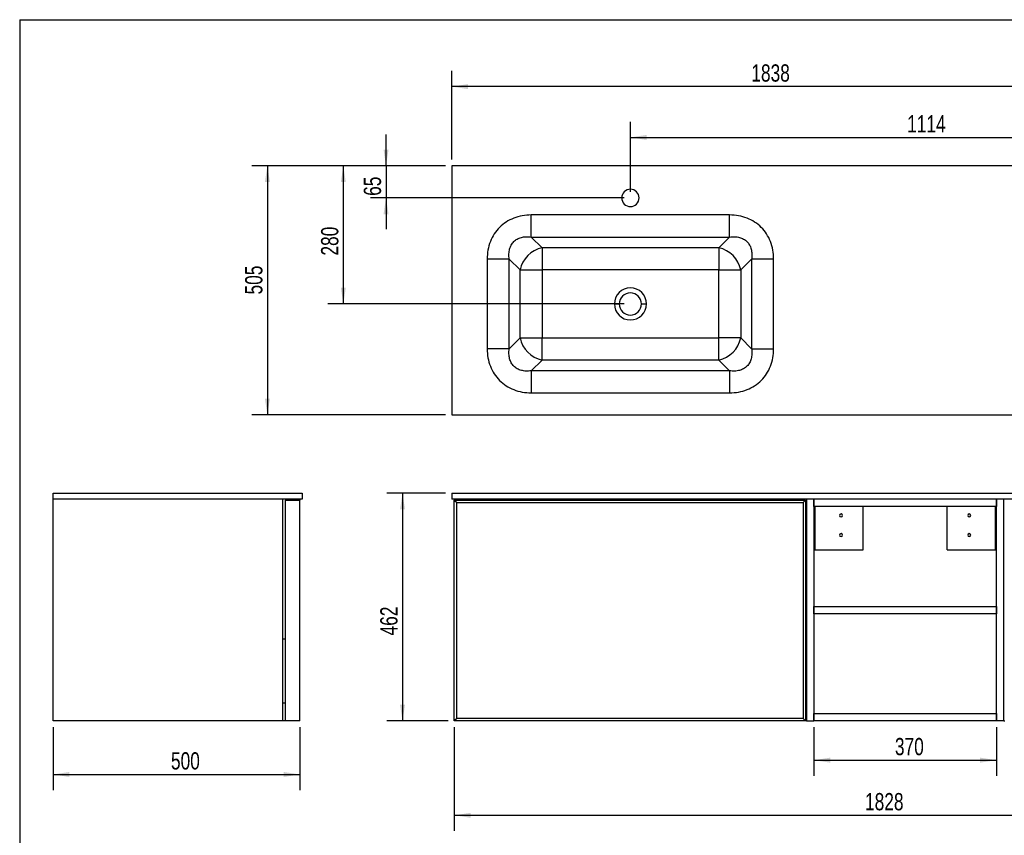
# Model space of a CAD drawing. Header units: millimetres. Extents: x 3 to 415, y 5 to 292.
# Tile 2 of 5: x 3 to 203, y 127 to 292. Entities that reach past the tile are written whole.
import ezdxf

# ---------------------------------------------------------------- set-up
doc = ezdxf.new("R2010")
doc.units = ezdxf.units.MM
doc.layers.add('FORMAT', color=179, linetype='Continuous')
doc.styles.add('SLDTEXTSTYLE0', font='TXT', dxfattribs={"width": 0.75})
doc.dimstyles.new('SLDDIMSTYLE0', dxfattribs={"dimtxt": 3.5, "dimasz": 3.302, "dimexe": 0, "dimexo": 0.0625, "dimgap": 0.875, "dimtad": 1, "dimlfac": 10, "dimrnd": 1e-09, "dimzin": 12, "dimdsep": 46, "dimtxsty": 'SLDTEXTSTYLE0', "dimsah": 1, "dimcen": 0.09, "dimadec": 0, "dimazin": 3, "dimtfac": 1, "dimtdec": 0, "dimtofl": 0, "dimtmove": 0, "dimatfit": 3, "dimfxl": 0, "dimfrac": 2, "dimtolj": 1, "dimtzin": 12, "dimarcsym": 0})
doc.dimstyles.new('SLDDIMSTYLE1', dxfattribs={"dimtxt": 3.5, "dimasz": 3.302, "dimexe": 0, "dimexo": 0.0625, "dimgap": 0.875, "dimtad": 1, "dimlfac": 10, "dimrnd": 1e-09, "dimzin": 12, "dimdsep": 46, "dimtxsty": 'SLDTEXTSTYLE0', "dimsah": 1, "dimcen": 0.09, "dimadec": 0, "dimazin": 3, "dimtfac": 1, "dimtdec": 0, "dimtmove": 0, "dimatfit": 0, "dimfxl": 0, "dimfrac": 2, "dimtolj": 1, "dimtzin": 12, "dimarcsym": 0})

# ---------------------------------------------------------------- blocks, each defined once
blk = doc.blocks.new('_D')
at = {"layer": 'FORMAT'}
for p, q in [((90.57, 263.86), (90.57, 281.84)), ((274.37, 263.86), (274.37, 281.84)), ((274.37, 278.67), (90.57, 278.67))]:
    blk.add_line(p, q, dxfattribs=at)
for points in [[(90.57, 278.67), (93.88, 278.16), (93.88, 279.18)], [(274.37, 278.67), (271.07, 279.18), (271.07, 278.16)]]:
    blk.add_solid(points, dxfattribs=at)
at = {"layer": 'FORMAT', "insert": (151.29, 283.18), "char_height": 3.5, "attachment_point": 1, "style": 'SLDTEXTSTYLE0'}
blk.add_mtext('1838', dxfattribs=at)
blk = doc.blocks.new('_D_1')
at = {"layer": 'FORMAT'}
for p, q in [((89.3, 262.59), (50.01, 262.59)), ((53.18, 262.59), (53.18, 212.09)), ((89.3, 212.09), (50.01, 212.09))]:
    blk.add_line(p, q, dxfattribs=at)
for points in [[(53.18, 262.59), (52.67, 259.29), (53.69, 259.29)], [(53.18, 212.09), (53.69, 215.39), (52.67, 215.39)]]:
    blk.add_solid(points, dxfattribs=at)
at = {"layer": 'FORMAT', "insert": (48.67, 236.51), "char_height": 3.5, "attachment_point": 1, "rotation": 90, "style": 'SLDTEXTSTYLE0'}
blk.add_mtext('505', dxfattribs=at)
blk = doc.blocks.new('_D_2')
at = {"layer": 'FORMAT'}
for p, q in [((77.23, 262.59), (77.23, 268.94)), ((89.3, 262.59), (74.06, 262.59)), ((77.23, 262.59), (77.23, 256.09)), ((125.5, 256.09), (74.06, 256.09)), ((77.23, 256.09), (77.23, 249.74))]:
    blk.add_line(p, q, dxfattribs=at)
for points in [[(77.23, 262.59), (77.74, 265.89), (76.73, 265.89)], [(77.23, 256.09), (76.73, 252.79), (77.74, 252.79)]]:
    blk.add_solid(points, dxfattribs=at)
at = {"layer": 'FORMAT', "insert": (72.72, 256.51), "char_height": 3.5, "attachment_point": 1, "rotation": 90, "style": 'SLDTEXTSTYLE0'}
blk.add_mtext('65', dxfattribs=at)
blk = doc.blocks.new('_D_3')
at = {"layer": 'FORMAT'}
for p, q in [((89.3, 262.59), (65.4, 262.59)), ((68.57, 262.59), (68.57, 234.59)), ((125.5, 234.59), (65.4, 234.59))]:
    blk.add_line(p, q, dxfattribs=at)
for points in [[(68.57, 262.59), (68.07, 259.29), (69.08, 259.29)], [(68.57, 234.59), (69.08, 237.89), (68.07, 237.89)]]:
    blk.add_solid(points, dxfattribs=at)
at = {"layer": 'FORMAT', "insert": (64.06, 244.4), "char_height": 3.5, "attachment_point": 1, "rotation": 90, "style": 'SLDTEXTSTYLE0'}
blk.add_mtext('280', dxfattribs=at)
blk = doc.blocks.new('_D_4')
at = {"layer": 'FORMAT'}
for p, q in [((126.77, 257.36), (126.77, 271.54)), ((238.17, 257.36), (238.17, 271.54)), ((126.77, 268.36), (238.17, 268.36))]:
    blk.add_line(p, q, dxfattribs=at)
for points in [[(126.77, 268.36), (130.08, 267.86), (130.08, 268.87)], [(238.17, 268.36), (234.87, 268.87), (234.87, 267.86)]]:
    blk.add_solid(points, dxfattribs=at)
at = {"layer": 'FORMAT', "insert": (182.88, 272.88), "char_height": 3.5, "attachment_point": 1, "style": 'SLDTEXTSTYLE0'}
blk.add_mtext('1114', dxfattribs=at)
blk = doc.blocks.new('_D_5')
at = {"layer": 'FORMAT'}
for p, q in [((89.3, 196.2), (77.4, 196.2)), ((80.57, 196.2), (80.57, 150)), ((89.8, 150), (77.4, 150))]:
    blk.add_line(p, q, dxfattribs=at)
for points in [[(80.57, 196.2), (80.07, 192.9), (81.08, 192.9)], [(80.57, 150), (81.08, 153.3), (80.07, 153.3)]]:
    blk.add_solid(points, dxfattribs=at)
at = {"layer": 'FORMAT', "insert": (76.06, 167.35), "char_height": 3.5, "attachment_point": 1, "rotation": 90, "style": 'SLDTEXTSTYLE0'}
blk.add_mtext('462', dxfattribs=at)
blk = doc.blocks.new('_D_6')
at = {"layer": 'FORMAT'}
for p, q in [((91.07, 148.73), (91.07, 127.69)), ((273.87, 148.73), (273.87, 127.69)), ((91.07, 130.87), (273.87, 130.87))]:
    blk.add_line(p, q, dxfattribs=at)
for points in [[(91.07, 130.87), (94.38, 130.36), (94.38, 131.37)], [(273.87, 130.87), (270.57, 131.37), (270.57, 130.36)]]:
    blk.add_solid(points, dxfattribs=at)
at = {"layer": 'FORMAT', "insert": (174.34, 135.38), "char_height": 3.5, "attachment_point": 1, "style": 'SLDTEXTSTYLE0'}
blk.add_mtext('1828', dxfattribs=at)
blk = doc.blocks.new('_D_7')
at = {"layer": 'FORMAT'}
for p, q in [((163.97, 148.73), (163.97, 138.88)), ((200.97, 148.73), (200.97, 138.88)), ((163.97, 142.05), (200.97, 142.05))]:
    blk.add_line(p, q, dxfattribs=at)
for points in [[(163.97, 142.05), (167.28, 141.54), (167.28, 142.56)], [(200.97, 142.05), (197.67, 142.56), (197.67, 141.54)]]:
    blk.add_solid(points, dxfattribs=at)
at = {"layer": 'FORMAT', "insert": (180.4, 146.56), "char_height": 3.5, "attachment_point": 1, "style": 'SLDTEXTSTYLE0'}
blk.add_mtext('370', dxfattribs=at)
blk = doc.blocks.new('_D_8')
at = {"layer": 'FORMAT'}
for p, q in [((9.76, 148.73), (9.76, 135.98)), ((59.76, 148.73), (59.76, 135.98)), ((9.76, 139.15), (59.76, 139.15))]:
    blk.add_line(p, q, dxfattribs=at)
for points in [[(9.76, 139.15), (13.06, 138.64), (13.06, 139.66)], [(59.76, 139.15), (56.45, 139.66), (56.45, 138.64)]]:
    blk.add_solid(points, dxfattribs=at)
at = {"layer": 'FORMAT', "insert": (33.63, 143.66), "char_height": 3.5, "attachment_point": 1, "style": 'SLDTEXTSTYLE0'}
blk.add_mtext('500', dxfattribs=at)

msp = doc.modelspace()

# ---------------------------------------------------------------- linework, layer by layer
at = {"color": 7, "linetype": 'Continuous', "lineweight": 25}
for p, q in [((90.5743, 262.5923), (90.5743, 212.0923)), ((274.3743, 262.5923), (90.5743, 262.5923)), ((146.8702, 252.6325), (106.6784, 252.6325)), ((106.6784, 248.1603), (108.8645, 245.9742)), ((106.6784, 248.1603), (146.8702, 248.1603)), ((146.8702, 248.1603), (144.6842, 245.9742)), ((144.6842, 245.9742), (108.8645, 245.9742)), ((108.8645, 245.9742), (108.8645, 241.5021)), ((144.6842, 245.9742), (144.6842, 241.5021)), ((97.7342, 243.6882), (97.7342, 225.4964)), ((104.3924, 241.5021), (102.2063, 243.6882)), ((102.2063, 225.4964), (102.2063, 243.6882)), ((151.3424, 243.6882), (149.1563, 241.5021)), ((151.3424, 243.6882), (151.3424, 225.4964)), ((155.8145, 225.4964), (155.8145, 243.6882)), ((104.3924, 227.6825), (104.3924, 241.5021)), ((104.3924, 241.5021), (108.8645, 241.5021)), ((108.8645, 241.5021), (108.8645, 227.6825)), ((144.6842, 241.5021), (108.8645, 241.5021)), ((144.6842, 241.5021), (149.1563, 241.5021)), ((144.6842, 227.6825), (144.6842, 241.5021)), ((149.1563, 241.5021), (149.1563, 227.6825)), ((123.5243, 234.5923), (124.5243, 234.5923)), ((129.0243, 234.5923), (130.0243, 234.5923)), ((102.2063, 225.4964), (104.3924, 227.6825)), ((104.3924, 227.6825), (108.8645, 227.6825)), ((108.8645, 223.2103), (108.8645, 227.6825)), ((108.8645, 227.6825), (144.6842, 227.6825)), ((144.6842, 223.2103), (144.6842, 227.6825)), ((149.1563, 227.6825), (144.6842, 227.6825)), ((149.1563, 227.6825), (151.3424, 225.4964)), ((108.8645, 223.2103), (106.6784, 221.0242)), ((144.6842, 223.2103), (108.8645, 223.2103)), ((146.8702, 221.0242), (144.6842, 223.2103)), ((146.8702, 221.0242), (106.6784, 221.0242)), ((106.6784, 216.5521), (146.8702, 216.5521)), ((90.5743, 212.0923), (274.3743, 212.0923)), ((9.7562, 195.0003), (9.7562, 196.2003)), ((9.7562, 196.2003), (60.2562, 196.2003)), ((60.2562, 196.2003), (60.2562, 195.0003)), ((90.5743, 196.2003), (90.5743, 195.0003)), ((90.5743, 196.2003), (274.3743, 196.2003)), ((60.2562, 195.0003), (9.7562, 195.0003)), ((9.7562, 150.0003), (9.7562, 195.0003)), ((56.2562, 195.0003), (56.2562, 150.0003)), ((56.7562, 194.8003), (59.7562, 194.8003)), ((56.7562, 194.8003), (56.7562, 150.0003)), ((59.7562, 195.0003), (59.7562, 194.8003)), ((59.7562, 150.0003), (59.7562, 194.8003)), ((274.3743, 195.0003), (90.5743, 195.0003)), ((91.0743, 195.0003), (91.0743, 194.8003)), ((91.0743, 194.8003), (91.5743, 194.3003)), ((91.0743, 194.8003), (162.2743, 194.8003)), ((91.0743, 150.0003), (91.0743, 194.8003)), ((91.5743, 194.3003), (161.7743, 194.3003)), ((91.5743, 150.5003), (91.5743, 194.3003)), ((92.5743, 194.8003), (92.5743, 195.0003)), ((160.9743, 195.0003), (160.9743, 194.8003)), ((161.7743, 194.3003), (162.2743, 194.8003)), ((161.7743, 194.3003), (161.7743, 150.5003)), ((162.2743, 194.8003), (162.2743, 150.0003)), ((162.4743, 195.0003), (162.4743, 150.0003)), ((163.9743, 193.5003), (163.9743, 195.0003)), ((163.9743, 195.0003), (163.9743, 150.0003)), ((200.9743, 195.0003), (200.9743, 193.5003)), ((200.9743, 150.0003), (200.9743, 195.0003)), ((202.4743, 150.0003), (202.4743, 195.0003)), ((200.9743, 193.5003), (163.9743, 193.5003)), ((164.1243, 193.5003), (164.1243, 184.7003)), ((173.9743, 184.7003), (173.9743, 193.5003)), ((190.9743, 184.7003), (190.9743, 193.5003)), ((200.8243, 184.7003), (200.8243, 193.5003)), ((163.9743, 184.7003), (164.1243, 184.7003)), ((164.1243, 184.7003), (164.1743, 184.7003)), ((164.1743, 184.7003), (173.9743, 184.7003)), ((190.9743, 184.7003), (200.7743, 184.7003)), ((200.7743, 184.7003), (200.8243, 184.7003)), ((200.8243, 184.7003), (200.9743, 184.7003)), ((163.9743, 171.7503), (163.9743, 173.2503)), ((163.9743, 173.2503), (200.9743, 173.2503)), ((200.9743, 171.7503), (163.9743, 171.7503)), ((200.9743, 173.2503), (200.9743, 171.7503)), ((56.2562, 166.6503), (56.7562, 166.6503)), ((56.2562, 153.6503), (56.7562, 153.6503)), ((56.2562, 150.0003), (9.7562, 150.0003)), ((56.7562, 150.0003), (56.2562, 150.0003)), ((59.7562, 150.0003), (56.7562, 150.0003)), ((91.5743, 150.5003), (91.0743, 150.0003)), ((162.2743, 150.0003), (91.0743, 150.0003)), ((161.7743, 150.5003), (91.5743, 150.5003)), ((162.2743, 150.0003), (161.7743, 150.5003)), ((162.4743, 150.0003), (162.2743, 150.0003)), ((162.4743, 150.0003), (163.9743, 150.0003)), ((163.9743, 151.5003), (200.9743, 151.5003)), ((163.9743, 150.0003), (163.9743, 151.5003)), ((200.9743, 150.0003), (163.9743, 150.0003)), ((200.9743, 151.5003), (200.9743, 150.0003)), ((202.4743, 150.0003), (200.9743, 150.0003)), ((202.4743, 150.0003), (202.6743, 150.0003))]:
    msp.add_line(p, q, dxfattribs=at)
at = {"color": 8, "linetype": 'Continuous', "lineweight": 25}
for p, q in [((164.1743, 193.5003), (164.1743, 184.7003)), ((200.7743, 184.7003), (200.7743, 193.5003))]:
    msp.add_line(p, q, dxfattribs=at)
at = {"color": 7, "linetype": 'Continuous', "lineweight": 25}
for centre, radius, start, end in [((126.7743, 256.0923), 1.75, 90, 180), ((126.7743, 256.0923), 1.75, 0, 90), ((126.7743, 256.0923), 1.75, 180, 0), ((110.1173, 240.2493), 5.8604, 102.34345, 167.65655), ((143.4314, 240.2493), 5.8604, 12.34345, 77.65655), ((126.7743, 234.5923), 3.25, 0, 180), ((126.7743, 234.5923), 2.25, 0, 180), ((126.7743, 234.5923), 3.25, 180, 0), ((126.7743, 234.5923), 2.25, 180, 0), ((110.1173, 228.9352), 5.8604, 192.34345, 257.65655), ((143.4314, 228.9352), 5.8604, 282.34345, 347.65655), ((169.4743, 191.7003), 0.3, 0, 180), ((169.4743, 191.7003), 0.3, 180, 0), ((195.4743, 191.7003), 0.3, 0, 180), ((195.4743, 191.7003), 0.3, 180, 0), ((169.4743, 187.7003), 0.3, 0, 180), ((169.4743, 187.7003), 0.3, 180, 0), ((195.4743, 187.7003), 0.3, 0, 180), ((195.4743, 187.7003), 0.3, 180, 0)]:
    msp.add_arc(centre, radius, start, end, dxfattribs=at)
for points, knots in [([(106.6784, 252.6325), (106.0534, 252.6324), (105.4392, 252.5777), (104.2509, 252.3603), (103.6766, 252.1978), (102.5847, 251.7694), (102.0671, 251.5037), (101.1036, 250.8769), (100.6577, 250.5158), (99.8507, 249.7089), (99.4897, 249.263), (98.8629, 248.2995), (98.5972, 247.7818), (98.1688, 246.69), (98.0062, 246.1157), (97.7889, 244.9273), (97.7342, 244.3132), (97.7342, 243.6882)], [0, 0, 0, 0, 0.125, 0.125, 0.25, 0.25, 0.375, 0.375, 0.5, 0.5, 0.625, 0.625, 0.75, 0.75, 0.875, 0.875, 1, 1, 1, 1]), ([(106.6784, 248.1603), (106.6784, 248.3666), (106.6784, 248.6304), (106.6784, 249.2528), (106.6784, 249.6114), (106.6784, 250.3962), (106.6784, 250.8224), (106.6784, 251.7099), (106.6784, 252.1711), (106.6784, 252.6325)], [0, 0, 0, 0, 0.25, 0.25, 0.5, 0.5, 0.75, 0.75, 1, 1, 1, 1]), ([(155.8145, 243.6882), (155.8145, 244.3132), (155.7598, 244.9273), (155.5424, 246.1157), (155.3798, 246.69), (154.9514, 247.7818), (154.6858, 248.2995), (154.059, 249.263), (153.6979, 249.7089), (152.8909, 250.5158), (152.445, 250.8769), (151.4816, 251.5037), (150.9639, 251.7694), (149.872, 252.1978), (149.2978, 252.3603), (148.1094, 252.5777), (147.4953, 252.6324), (146.8702, 252.6325)], [0, 0, 0, 0, 0.125, 0.125, 0.25, 0.25, 0.375, 0.375, 0.5, 0.5, 0.625, 0.625, 0.75, 0.75, 0.875, 0.875, 1, 1, 1, 1]), ([(146.8702, 248.1603), (146.8702, 248.3666), (146.8702, 248.6304), (146.8702, 249.2528), (146.8702, 249.6114), (146.8702, 250.3962), (146.8702, 250.8224), (146.8702, 251.7099), (146.8702, 252.1711), (146.8702, 252.6325)], [0, 0, 0, 0, 0.25, 0.25, 0.5, 0.5, 0.75, 0.75, 1, 1, 1, 1]), ([(102.2063, 243.6882), (102.1542, 244.0528), (102.1349, 244.4065), (102.1627, 245.0816), (102.2097, 245.403), (102.3686, 246.0042), (102.4804, 246.2841), (102.7658, 246.7939), (102.9392, 247.0239), (103.3427, 247.4273), (103.5727, 247.6008), (104.0825, 247.8862), (104.3624, 247.998), (104.9636, 248.1569), (105.285, 248.2039), (105.9601, 248.2317), (106.3138, 248.2124), (106.6784, 248.1603)], [0, 0, 0, 0, 0.125, 0.125, 0.25, 0.25, 0.375, 0.375, 0.5, 0.5, 0.625, 0.625, 0.75, 0.75, 0.875, 0.875, 1, 1, 1, 1]), ([(146.8702, 248.1603), (147.2348, 248.2124), (147.5885, 248.2317), (148.2636, 248.2039), (148.5851, 248.1569), (149.1863, 247.998), (149.4661, 247.8862), (149.9759, 247.6008), (150.2059, 247.4273), (150.6094, 247.0239), (150.7829, 246.7939), (151.0682, 246.2841), (151.18, 246.0042), (151.339, 245.403), (151.3859, 245.0816), (151.4137, 244.4065), (151.3944, 244.0528), (151.3424, 243.6882)], [0, 0, 0, 0, 0.125, 0.125, 0.25, 0.25, 0.375, 0.375, 0.5, 0.5, 0.625, 0.625, 0.75, 0.75, 0.875, 0.875, 1, 1, 1, 1]), ([(102.2063, 243.6882), (102, 243.6882), (101.7362, 243.6882), (101.1138, 243.6882), (100.7552, 243.6882), (99.9704, 243.6882), (99.5442, 243.6882), (98.6567, 243.6882), (98.1955, 243.6882), (97.7342, 243.6882)], [0, 0, 0, 0, 0.25, 0.25, 0.5, 0.5, 0.75, 0.75, 1, 1, 1, 1]), ([(155.8145, 243.6882), (155.3532, 243.6882), (154.8919, 243.6882), (154.0044, 243.6882), (153.5783, 243.6882), (152.7934, 243.6882), (152.4348, 243.6882), (151.8124, 243.6882), (151.5487, 243.6882), (151.3424, 243.6882)], [0, 0, 0, 0, 0.25, 0.25, 0.5, 0.5, 0.75, 0.75, 1, 1, 1, 1]), ([(97.7342, 225.4964), (97.7342, 224.8713), (97.7889, 224.2572), (98.0062, 223.0688), (98.1688, 222.4946), (98.5972, 221.4027), (98.8629, 220.885), (99.4897, 219.9215), (99.8507, 219.4757), (100.6577, 218.6687), (101.1036, 218.3077), (102.0671, 217.6808), (102.5847, 217.4152), (103.6766, 216.9868), (104.2509, 216.8242), (105.4392, 216.6068), (106.0534, 216.5521), (106.6784, 216.5521)], [0, 0, 0, 0, 0.125, 0.125, 0.25, 0.25, 0.375, 0.375, 0.5, 0.5, 0.625, 0.625, 0.75, 0.75, 0.875, 0.875, 1, 1, 1, 1]), ([(106.6784, 221.0243), (106.3138, 220.9722), (105.9601, 220.9529), (105.285, 220.9807), (104.9636, 221.0276), (104.3624, 221.1866), (104.0825, 221.2984), (103.5727, 221.5838), (103.3427, 221.7572), (102.9392, 222.1607), (102.7658, 222.3907), (102.4804, 222.9005), (102.3686, 223.1803), (102.2097, 223.7815), (102.1627, 224.103), (102.1349, 224.7781), (102.1542, 225.1318), (102.2063, 225.4964)], [0, 0, 0, 0, 0.125, 0.125, 0.25, 0.25, 0.375, 0.375, 0.5, 0.5, 0.625, 0.625, 0.75, 0.75, 0.875, 0.875, 1, 1, 1, 1]), ([(151.3424, 225.4964), (151.3944, 225.1318), (151.4137, 224.7781), (151.3859, 224.103), (151.339, 223.7815), (151.18, 223.1803), (151.0682, 222.9005), (150.7829, 222.3907), (150.6094, 222.1607), (150.2059, 221.7572), (149.9759, 221.5838), (149.4661, 221.2984), (149.1863, 221.1866), (148.5851, 221.0276), (148.2636, 220.9807), (147.5885, 220.9529), (147.2348, 220.9722), (146.8702, 221.0243)], [0, 0, 0, 0, 0.125, 0.125, 0.25, 0.25, 0.375, 0.375, 0.5, 0.5, 0.625, 0.625, 0.75, 0.75, 0.875, 0.875, 1, 1, 1, 1]), ([(146.8702, 216.5521), (147.4953, 216.5521), (148.1094, 216.6068), (149.2978, 216.8242), (149.872, 216.9868), (150.9639, 217.4152), (151.4816, 217.6808), (152.445, 218.3077), (152.8909, 218.6687), (153.6979, 219.4757), (154.059, 219.9215), (154.6858, 220.885), (154.9514, 221.4027), (155.3798, 222.4946), (155.5424, 223.0688), (155.7598, 224.2572), (155.8145, 224.8713), (155.8145, 225.4964)], [0, 0, 0, 0, 0.125, 0.125, 0.25, 0.25, 0.375, 0.375, 0.5, 0.5, 0.625, 0.625, 0.75, 0.75, 0.875, 0.875, 1, 1, 1, 1]), ([(151.3424, 225.4964), (151.5487, 225.4964), (151.8124, 225.4964), (152.4348, 225.4964), (152.7934, 225.4964), (153.5783, 225.4964), (154.0044, 225.4964), (154.8919, 225.4964), (155.3532, 225.4964), (155.8145, 225.4964)], [0, 0, 0, 0, 0.25, 0.25, 0.5, 0.5, 0.75, 0.75, 1, 1, 1, 1]), ([(106.6784, 221.0242), (106.6784, 220.8179), (106.6784, 220.5542), (106.6784, 219.9318), (106.6784, 219.5732), (106.6784, 218.7884), (106.6784, 218.3622), (106.6784, 217.4747), (106.6784, 217.0134), (106.6784, 216.5521)], [0, 0, 0, 0, 0.25, 0.25, 0.5, 0.5, 0.75, 0.75, 1, 1, 1, 1]), ([(146.8702, 221.0243), (146.8702, 220.818), (146.8702, 220.5542), (146.8702, 219.9318), (146.8702, 219.5732), (146.8702, 218.7884), (146.8702, 218.3622), (146.8702, 217.4747), (146.8702, 217.0134), (146.8702, 216.5521)], [0, 0, 0, 0, 0.25, 0.25, 0.5, 0.5, 0.75, 0.75, 1, 1, 1, 1])]:
    msp.add_open_spline(points, degree=3, knots=knots, dxfattribs=at)
msp.add_open_spline([(102.2063, 225.4964), (102.1375, 225.4964), (101.9873, 225.4964), (101.7258, 225.4964), (101.4303, 225.4964), (101.1033, 225.4964), (100.7478, 225.4964), (100.3665, 225.4964), (99.9629, 225.4964), (99.5404, 225.4964), (99.1024, 225.4964), (98.6529, 225.4964), (98.1955, 225.4964), (97.8879, 225.4964), (97.7342, 225.4964)], degree=3, dxfattribs=at)
at = {"layer": 'FORMAT'}
for q in [(415.2814, 292.2451), (2.9641, 5.4475)]:
    msp.add_line((2.9641, 292.2451), q, dxfattribs=at)

# ---------------------------------------------------------------- dimensions: what is measured, and where the dimension line sits
for base, p1, p2, picture, middle in [((90.5743, 278.6698), (274.3743, 262.5923), (90.5743, 262.5923), '_D', (156.4604, 278.6698)), ((238.1743, 268.3637), (126.7743, 256.0923), (238.1743, 256.0923), '_D_4', (188.0544, 268.3637)), ((59.7562, 139.1517), (9.7562, 150.0003), (59.7562, 150.0003), '_D_8', (37.5105, 139.1517)), ((200.9743, 142.0528), (163.9743, 150.0003), (200.9743, 150.0003), '_D_7', (184.2813, 142.0528))]:
    dim = msp.add_linear_dim(base=base, p1=p1, p2=p2, dimstyle='SLDDIMSTYLE0', dxfattribs=at)
    dim.commit()
    dim.dimension.update_dxf_attribs({"geometry": picture, "text_midpoint": middle, "dimtype": 160})
for base, p1, p2, angle, dimstyle, picture, middle in [((77.2347, 256.0923), (90.5743, 262.5923), (126.7743, 256.0923), 90, 'SLDDIMSTYLE1', '_D_2', (77.2347, 259.092)), ((53.181, 212.0923), (90.5743, 262.5923), (90.5743, 212.0923), 90, 'SLDDIMSTYLE0', '_D_1', (53.181, 240.3857)), ((68.5743, 234.5923), (90.5743, 262.5923), (126.7743, 234.5923), 90, 'SLDDIMSTYLE0', '_D_3', (68.5743, 248.2749)), ((80.5743, 150.0003), (90.5743, 196.2003), (91.0743, 150.0003), 90, 'SLDDIMSTYLE0', '_D_5', (80.5743, 171.2297)), ((273.8743, 130.8664), (91.0743, 150.0003), (273.8743, 150.0003), 0, 'SLDDIMSTYLE0', '_D_6', (179.5133, 130.8664))]:
    dim = msp.add_linear_dim(base=base, p1=p1, p2=p2, angle=angle, dimstyle=dimstyle, dxfattribs=at)
    dim.commit()
    dim.dimension.update_dxf_attribs({"geometry": picture, "text_midpoint": middle, "dimtype": 160})

doc.saveas('drawing.dxf')
